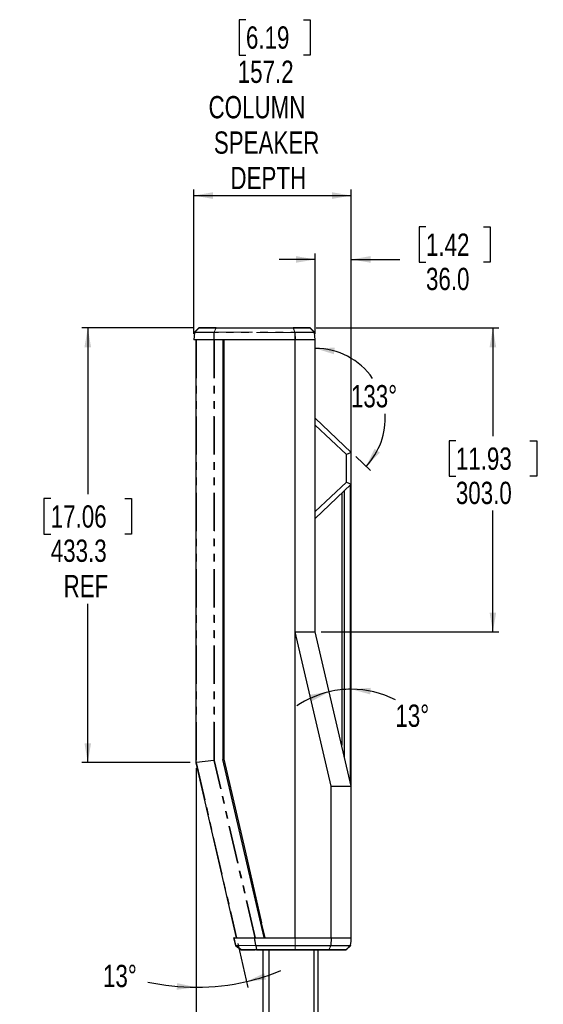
# Model space of a CAD drawing. Header units: millimetres. Extents: x 0 to 5046, y 0 to 3564.
# Tile 8 of 17: x 1346 to 1869, y 1781 to 2762. Entities that reach past the tile are written whole.
import ezdxf

# ---------------------------------------------------------------- set-up
doc = ezdxf.new("R2010")
doc.units = ezdxf.units.MM
doc.header["$LTSCALE"] = 6
doc.header["$PDSIZE"] = -1
doc.linetypes.add('PHANTOM', pattern=[12.7, 6.35, -1.27, 1.27, -1.27, 1.27, -1.27])
doc.layers.add('SLD-0', color=7, linetype='Continuous')
doc.styles.add('SLDTEXTSTYLE0', font='TXT', dxfattribs={"width": 0.75})
doc.dimstyles.new('SLDDIMSTYLE0', dxfattribs={"dimtxt": 22.225, "dimasz": 19.2, "dimexe": 0, "dimexo": 0.0625, "dimgap": 5.55625, "dimtad": 0, "dimtih": 1, "dimtoh": 1, "dimdec": 1, "dimrnd": 1e-09, "dimzin": 4, "dimdsep": 46, "dimtxsty": 'SLDTEXTSTYLE0', "dimsah": 1, "dimcen": 0.09, "dimadec": 0, "dimazin": 1, "dimtfac": 1, "dimtdec": 1, "dimtofl": 0, "dimtmove": 0, "dimatfit": 3, "dimfxl": 1, "dimfrac": 2, "dimtolj": 1, "dimtzin": 12, "dimarcsym": 0})
doc.dimstyles.new('SLDDIMSTYLE1', dxfattribs={"dimtxt": 22.225, "dimasz": 19.2, "dimexe": 0, "dimexo": 0.0625, "dimgap": 5.55625, "dimtad": 0, "dimtih": 1, "dimtoh": 1, "dimdec": 1, "dimrnd": 1e-09, "dimzin": 12, "dimdsep": 46, "dimtxsty": 'SLDTEXTSTYLE0', "dimsah": 1, "dimcen": 0.09, "dimadec": 0, "dimazin": 3, "dimtfac": 1, "dimtdec": 1, "dimtofl": 0, "dimtmove": 0, "dimatfit": 3, "dimfxl": 1, "dimfrac": 2, "dimtolj": 1, "dimtzin": 12, "dimarcsym": 0})
doc.dimstyles.new('SLDDIMSTYLE3', dxfattribs={"dimtxt": 22.225, "dimasz": 19.2, "dimexe": 0, "dimexo": 0.0625, "dimgap": 5.55625, "dimtad": 0, "dimtih": 1, "dimtoh": 1, "dimdec": 4, "dimlfac": 6, "dimzin": 12, "dimdsep": 46, "dimtxsty": 'SLDTEXTSTYLE0', "dimsah": 1, "dimcen": 0.09, "dimadec": 0, "dimazin": 3, "dimtfac": 1, "dimtdec": 0, "dimtofl": 0, "dimtmove": 0, "dimatfit": 3, "dimfxl": 1, "dimfrac": 2, "dimtolj": 1, "dimtzin": 12, "dimarcsym": 0})
doc.dimstyles.new('SLDDIMSTYLE4', dxfattribs={"dimtxt": 22.225, "dimasz": 19.2, "dimexe": 0, "dimexo": 0.0625, "dimgap": 5.55625, "dimtad": 0, "dimtih": 1, "dimtoh": 1, "dimdec": 4, "dimlfac": 6, "dimzin": 12, "dimdsep": 46, "dimtxsty": 'SLDTEXTSTYLE0', "dimsah": 1, "dimcen": 0.09, "dimadec": 0, "dimazin": 3, "dimtfac": 1, "dimtdec": 0, "dimtofl": 0, "dimtmove": 0, "dimatfit": 3, "dimfxl": 1, "dimfrac": 2, "dimtolj": 1, "dimtzin": 12, "dimarcsym": 0})
doc.dimstyles.new('SLDDIMSTYLE5', dxfattribs={"dimtxt": 22.225, "dimasz": 19.2, "dimexe": 0, "dimexo": 0.0625, "dimgap": 5.55625, "dimtad": 0, "dimtih": 1, "dimtoh": 1, "dimdec": 1, "dimrnd": 1e-09, "dimzin": 4, "dimdsep": 46, "dimtxsty": 'SLDTEXTSTYLE0', "dimsah": 1, "dimcen": 0.09, "dimadec": 0, "dimazin": 1, "dimtfac": 1, "dimtdec": 1, "dimtmove": 0, "dimatfit": 0, "dimfxl": 1, "dimfrac": 2, "dimtolj": 1, "dimtzin": 12, "dimarcsym": 0})
doc.dimstyles.new('SLDDIMSTYLE6', dxfattribs={"dimtxt": 22.225, "dimasz": 19.2, "dimexe": 0, "dimexo": 0.0625, "dimgap": 5.55625, "dimtad": 0, "dimtih": 1, "dimtoh": 1, "dimdec": 1, "dimrnd": 1e-09, "dimzin": 12, "dimdsep": 46, "dimtxsty": 'SLDTEXTSTYLE0', "dimsah": 1, "dimcen": 0.09, "dimadec": 0, "dimazin": 3, "dimtfac": 1, "dimtdec": 1, "dimtmove": 0, "dimatfit": 0, "dimfxl": 1, "dimfrac": 2, "dimtolj": 1, "dimtzin": 12, "dimarcsym": 0})

# ---------------------------------------------------------------- blocks, each defined once
blk = doc.blocks.new('_D_5')
at = {"layer": 'SLD-0', "transparency": 16777216}
for p, q in [((1519.27, 2454.93), (1408.25, 2454.93)), ((1414.25, 2454.93), (1414.25, 2289.22)), ((1377.31, 2284.71), (1370.55, 2284.71)), ((1370.55, 2284.71), (1370.55, 2249.4)), ((1451.19, 2284.71), (1457.95, 2284.71)), ((1457.95, 2284.71), (1457.95, 2249.4)), ((1370.55, 2249.4), (1377.31, 2249.4)), ((1457.95, 2249.4), (1451.19, 2249.4)), ((1414.25, 2021.68), (1414.25, 2179.94)), ((1516.36, 2021.68), (1408.25, 2021.68))]:
    blk.add_line(p, q, dxfattribs=at)
for points in [[(1414.25, 2454.93), (1410.95, 2435.73), (1417.55, 2435.73)], [(1414.25, 2021.68), (1417.55, 2040.88), (1410.95, 2040.88)]]:
    blk.add_solid(points, dxfattribs=at)
at = {"layer": 'SLD-0', "transparency": 16777216, "char_height": 22.225, "attachment_point": 1, "style": 'SLDTEXTSTYLE0'}
for s, insert in [('17.06', (1377.31, 2278.05)), ('433.3', (1377.31, 2243.91)), ('REF', (1390.13, 2208.59))]:
    blk.add_mtext(s, dxfattribs=dict(at, insert=insert))
blk = doc.blocks.new('_D_8')
at = {"layer": 'SLD-0', "color": 7, "transparency": 16777216}
for p, q in [((1572.1, 2762.32), (1565.34, 2762.32)), ((1565.34, 2762.32), (1565.34, 2727.01)), ((1629.55, 2762.32), (1636.31, 2762.32)), ((1636.31, 2762.32), (1636.31, 2727.01)), ((1565.34, 2727.01), (1572.1, 2727.01)), ((1636.31, 2727.01), (1629.55, 2727.01)), ((1520.06, 2448.93), (1520.06, 2592.93)), ((1677.25, 2336.75), (1677.25, 2592.93)), ((1520.06, 2586.93), (1677.25, 2586.93))]:
    blk.add_line(p, q, dxfattribs=at)
for points in [[(1520.06, 2586.93), (1539.26, 2583.63), (1539.26, 2590.23)], [(1677.25, 2586.93), (1658.05, 2590.23), (1658.05, 2583.63)]]:
    blk.add_solid(points, dxfattribs=at)
at = {"layer": 'SLD-0', "color": 7, "transparency": 16777216, "char_height": 22.225, "attachment_point": 1, "style": 'SLDTEXTSTYLE0'}
for s, insert in [('6.19', (1572.1, 2755.66)), ('157.2', (1563.89, 2721.52)), ('COLUMN', (1534.77, 2686.21)), ('SPEAKER', (1540.08, 2650.89)), ('DEPTH', (1556.64, 2615.58))]:
    blk.add_mtext(s, dxfattribs=dict(at, insert=insert))
blk = doc.blocks.new('_D_9')
at = {"layer": 'SLD-0', "color": 7, "transparency": 16777216}
for p, q in [((1522.36, 2016.02), (1522.36, 1791.49)), ((1564.06, 1841.08), (1574.14, 1797.39))]:
    blk.add_line(p, q, dxfattribs=at)
for start, end in [(283, 292.17638), (257.58175, 270), (270, 283)]:
    blk.add_arc((1522.36, 2021.68), 224.19, start, end, dxfattribs=at)
for points in [[(1572.79, 1803.24), (1592.18, 1805.17), (1590.42, 1811.53)], [(1522.36, 1797.49), (1503.32, 1801.61), (1503.04, 1795.02)]]:
    blk.add_solid(points, dxfattribs=at)
at = {"layer": 'SLD-0', "color": 7, "transparency": 16777216, "insert": (1429.46, 1819.88), "char_height": 22.225, "attachment_point": 1, "style": 'SLDTEXTSTYLE0'}
blk.add_mtext('13°', dxfattribs=at)
blk = doc.blocks.new('_D_10')
at = {"layer": 'SLD-0', "color": 7, "transparency": 16777216}
for p, q in [((1642.04, 2454.93), (1824.52, 2454.93)), ((1818.52, 2454.93), (1818.52, 2346.88)), ((1781.58, 2342.38), (1774.82, 2342.38)), ((1774.82, 2342.38), (1774.82, 2307.06)), ((1855.46, 2342.38), (1862.22, 2342.38)), ((1862.22, 2342.38), (1862.22, 2307.06)), ((1774.82, 2307.06), (1781.58, 2307.06)), ((1862.22, 2307.06), (1855.46, 2307.06)), ((1818.52, 2151.93), (1818.52, 2272.92)), ((1647.25, 2151.93), (1824.52, 2151.93))]:
    blk.add_line(p, q, dxfattribs=at)
for points in [[(1818.52, 2454.93), (1815.22, 2435.73), (1821.82, 2435.73)], [(1818.52, 2151.93), (1821.82, 2171.13), (1815.22, 2171.13)]]:
    blk.add_solid(points, dxfattribs=at)
at = {"layer": 'SLD-0', "color": 7, "transparency": 16777216, "char_height": 22.225, "attachment_point": 1, "style": 'SLDTEXTSTYLE0'}
for s, insert in [('11.93', (1781.58, 2335.71)), ('303.0', (1781.58, 2301.57))]:
    blk.add_mtext(s, dxfattribs=dict(at, insert=insert))
blk = doc.blocks.new('_D_11')
at = {"layer": 'SLD-0', "color": 7, "transparency": 16777216}
blk.add_line((1677.25, 2004.01), (1677.25, 2100.72), dxfattribs=at)
for start, end in [(103.1643, 124.19481), (89.99999, 103.1643), (62.95346, 89.99999)]:
    blk.add_arc((1677.25, 1998.01), 96.71, start, end, dxfattribs=at)
for points in [[(1655.22, 2092.18), (1635.98, 2089.12), (1638.11, 2082.87)], [(1677.25, 2094.72), (1696.03, 2089.55), (1696.68, 2096.12)]]:
    blk.add_solid(points, dxfattribs=at)
at = {"layer": 'SLD-0', "color": 7, "transparency": 16777216, "insert": (1721.22, 2079.39), "char_height": 22.225, "attachment_point": 1, "style": 'SLDTEXTSTYLE0'}
blk.add_mtext('13°', dxfattribs=at)
blk = doc.blocks.new('_D_12')
at = {"layer": 'SLD-0', "color": 7, "transparency": 16777216}
for p, q in [((1751.76, 2555.74), (1745, 2555.74)), ((1745, 2555.74), (1745, 2520.42)), ((1809.21, 2555.74), (1815.97, 2555.74)), ((1815.97, 2555.74), (1815.97, 2520.42)), ((1641.25, 2448.93), (1641.25, 2529.26)), ((1677.25, 2004.01), (1677.25, 2529.26)), ((1641.25, 2523.26), (1605.25, 2523.26)), ((1677.25, 2523.26), (1725.54, 2523.26)), ((1745, 2520.42), (1751.76, 2520.42)), ((1815.97, 2520.42), (1809.21, 2520.42))]:
    blk.add_line(p, q, dxfattribs=at)
for points in [[(1641.25, 2523.26), (1622.05, 2526.56), (1622.05, 2519.96)], [(1677.25, 2523.26), (1696.45, 2519.96), (1696.45, 2526.56)]]:
    blk.add_solid(points, dxfattribs=at)
at = {"layer": 'SLD-0', "color": 7, "transparency": 16777216, "char_height": 22.225, "attachment_point": 1, "style": 'SLDTEXTSTYLE0'}
for s, insert in [('1.42', (1751.76, 2549.07)), ('36.0', (1751.76, 2514.93))]:
    blk.add_mtext(s, dxfattribs=dict(at, insert=insert))
blk = doc.blocks.new('_D_17')
at = {"layer": 'SLD-0', "color": 7, "transparency": 16777216}
blk.add_line((1681.61, 2326.69), (1696.31, 2312.79), dxfattribs=at)
for start, end in [(34.7861, 90.00006), (316.62041, 3.68976)]:
    blk.add_arc((1641.25, 2364.83), 69.77, start, end, dxfattribs=at)
for points in [[(1641.25, 2434.6), (1659.83, 2428.76), (1660.72, 2435.3)], [(1691.95, 2316.92), (1705.83, 2330.58), (1700.47, 2334.44)]]:
    blk.add_solid(points, dxfattribs=at)
at = {"layer": 'SLD-0', "color": 7, "transparency": 16777216, "insert": (1676.85, 2397.97), "char_height": 22.225, "attachment_point": 1, "style": 'SLDTEXTSTYLE0'}
blk.add_mtext('133°', dxfattribs=at)
blk = doc.blocks.new('_D_19')
at = {"layer": 'SLD-0', "color": 7, "transparency": 16777216}
for p, q in [((1522.36, 2016.02), (1522.36, 1120.26)), ((1368.01, 1195.72), (1361.25, 1195.72)), ((1361.25, 1195.72), (1361.25, 1160.4)), ((1425.47, 1195.72), (1432.23, 1195.72)), ((1432.23, 1195.72), (1432.23, 1160.4)), ((1361.25, 1160.4), (1368.01, 1160.4)), ((1432.23, 1160.4), (1425.47, 1160.4)), ((1466.25, 860.33), (1466.25, 1132.26)), ((1466.25, 1126.26), (1346.3, 1126.26)), ((1522.36, 1126.26), (1466.25, 1126.26)), ((1522.36, 1126.26), (1558.36, 1126.26))]:
    blk.add_line(p, q, dxfattribs=at)
for points in [[(1466.25, 1126.26), (1447.05, 1129.56), (1447.05, 1122.96)], [(1522.36, 1126.26), (1541.56, 1122.96), (1541.56, 1129.56)]]:
    blk.add_solid(points, dxfattribs=at)
at = {"layer": 'SLD-0', "color": 7, "transparency": 16777216, "char_height": 22.225, "attachment_point": 1, "style": 'SLDTEXTSTYLE0'}
for s, insert in [('2.21', (1368.01, 1189.05)), ('56.1', (1368.01, 1154.91))]:
    blk.add_mtext(s, dxfattribs=dict(at, insert=insert))

msp = doc.modelspace()

# ---------------------------------------------------------------- linework, layer by layer
at = {"color": 7, "linetype": 'Continuous', "lineweight": 25}
for p, q in [((1524.917222, 2454.783903), (1520.863489, 2450.73017)), ((1542.220523, 2454.93035), (1525.270776, 2454.93035)), ((1542.220523, 2454.93035), (1619.167379, 2454.93035)), ((1636.039342, 2454.93035), (1619.167379, 2454.93035)), ((1640.446628, 2450.73017), (1636.392895, 2454.783903)), ((1520.718945, 2450.420195), (1520.063669, 2442.93035)), ((1641.246448, 2442.930355), (1640.591168, 2450.420236)), ((1539.917779, 2442.93035), (1520.209558, 2442.93035)), ((1522.363669, 2022.021433), (1522.363669, 2442.93035)), ((1621.04757, 2442.93035), (1540.269987, 2442.93035)), ((1549.061343, 2442.93035), (1549.061363, 2024.721126)), ((1550.061316, 2442.93035), (1550.061299, 2024.835361)), ((1621.246572, 2442.93035), (1550.061316, 2442.93035)), ((1621.24659, 2151.93098), (1621.246572, 2442.93035)), ((1623.384368, 2442.93035), (1621.246572, 2442.93035)), ((1641.091415, 2442.93035), (1623.386013, 2442.93035)), ((1641.246145, 2442.93035), (1641.09306, 2442.93035)), ((1641.246293, 2358.008775), (1641.246145, 2442.93035)), ((1677.246448, 2330.813466), (1641.24611, 2364.833011)), ((1672.332274, 2328.633416), (1641.246189, 2358.008775)), ((1641.246293, 2271.836997), (1641.246293, 2358.008775)), ((1677.246448, 2330.750832), (1672.332274, 2328.633416)), ((1672.332274, 2301.212468), (1672.332274, 2328.633416)), ((1677.246448, 2330.750832), (1677.246448, 2330.813466)), ((1677.246448, 2299.095053), (1677.246448, 2330.750832)), ((1677.246448, 2321.093927), (1677.246583, 2321.093928)), ((1677.246583, 1998.007088), (1677.246583, 2321.093928)), ((1641.24611, 2265.012874), (1677.246448, 2299.032418)), ((1641.246187, 2271.836997), (1672.332274, 2301.212468)), ((1672.332274, 2301.212468), (1677.246448, 2299.095053)), ((1676.562839, 2000.933848), (1676.562839, 2298.386423)), ((1677.246448, 2299.032418), (1677.246448, 2299.095053)), ((1667.646577, 2289.960625), (1667.646577, 2039.055357)), ((1670.568229, 2026.563815), (1670.568229, 2292.721645)), ((1641.246116, 2151.930724), (1641.246293, 2271.836997)), ((1621.24657, 2151.93098), (1641.246116, 2151.930724)), ((1657.247025, 1998.011339), (1621.24659, 2151.93098)), ((1677.24658, 1998.010512), (1641.246077, 2151.930724)), ((1590.253301, 1847.056765), (1549.061377, 2024.721131)), ((1562.707717, 1846.93035), (1522.440559, 2021.34658)), ((1657.246984, 1846.93035), (1657.247025, 1998.011339)), ((1657.247049, 1998.011344), (1677.24658, 1998.010512)), ((1677.246532, 1846.93035), (1677.246555, 1998.010509)), ((1561.90383, 1839.29884), (1560.141957, 1846.93035)), ((1560.292256, 1846.93035), (1580.438278, 1846.93035)), ((1580.787854, 1846.93035), (1621.234714, 1846.93035)), ((1590.270408, 1846.988967), (1590.505316, 1846.93035)), ((1621.269473, 1846.93035), (1621.234714, 1846.93035)), ((1621.246574, 1846.93035), (1650.328621, 1846.93035)), ((1621.269473, 1846.93035), (1645.776671, 1846.93035)), ((1650.326405, 1846.93035), (1657.068678, 1846.93035)), ((1650.328621, 1846.93035), (1657.246984, 1846.93035)), ((1657.234659, 1846.93035), (1657.068678, 1846.93035)), ((1657.376982, 1846.93035), (1657.234659, 1846.93035)), ((1657.246982, 1846.93035), (1677.091467, 1846.93035)), ((1657.376982, 1846.93035), (1677.091467, 1846.93035)), ((1677.096395, 1846.93035), (1677.246532, 1846.93035)), ((1561.906327, 1839.288026), (1561.90383, 1839.29884)), ((1561.929251, 1839.21955), (1561.931748, 1839.208735)), ((1562.042414, 1839.059993), (1562.079658, 1839.020091)), ((1562.148209, 1838.965572), (1562.079658, 1839.020091)), ((1562.082321, 1839.009145), (1562.137169, 1838.96551)), ((1562.137169, 1838.96551), (1567.128074, 1834.995568)), ((1567.139155, 1834.995568), (1562.148209, 1838.965572)), ((1582.15835, 1839.156001), (1621.216735, 1839.140523)), ((1672.43192, 1835.067661), (1676.413187, 1838.845373)), ((1676.568131, 1839.176162), (1676.567844, 1839.172895)), ((1567.133615, 1834.99869), (1567.221505, 1834.947537)), ((1567.14459, 1834.998628), (1567.232672, 1834.94784)), ((1567.276856, 1834.934387), (1567.276923, 1834.934387)), ((1567.289381, 1834.935671), (1567.332993, 1834.936829)), ((1567.324929, 1834.93035), (1567.325896, 1834.93035)), ((1567.375563, 1834.93035), (1568.909741, 1834.93035)), ((1568.909741, 1834.93035), (1581.183202, 1834.93035)), ((1582.717386, 1834.93035), (1581.183202, 1834.93035)), ((1582.820157, 1834.93035), (1621.086056, 1834.93035)), ((1589.338081, 1407.43035), (1589.338081, 1834.93035)), ((1595.24048, 1407.43035), (1595.24048, 1834.93035)), ((1621.086056, 1834.93035), (1654.981469, 1834.93035)), ((1640.225918, 1407.43035), (1640.225918, 1834.93035)), ((1644.154815, 1407.43035), (1644.154815, 1834.93035)), ((1672.077475, 1834.930351), (1672.180898, 1834.94125)), ((1672.085239, 1834.930356), (1672.16663, 1834.936608)), ((1672.266597, 1835.012414), (1672.260906, 1835.012414)), ((1672.350216, 1835.004771), (1672.43192, 1835.067661))]:
    msp.add_line(p, q, dxfattribs=at)
at = {"color": 8, "linetype": 'PHANTOM', "lineweight": 18}
for p, q in [((1520.967043, 2450.73017), (1525.020776, 2454.783903)), ((1525.020776, 2454.783903), (1541.970523, 2454.783903)), ((1541.970523, 2454.783903), (1540.291412, 2450.73017)), ((1540.541412, 2450.73017), (1542.220523, 2454.783903)), ((1542.220523, 2454.93035), (1542.220523, 2454.783903)), ((1619.167379, 2454.783903), (1542.220523, 2454.783903)), ((1619.167379, 2454.783903), (1619.167379, 2454.93035)), ((1619.167379, 2454.783903), (1620.785934, 2450.73017)), ((1621.029444, 2450.73017), (1619.410889, 2454.783903)), ((1619.410889, 2454.783903), (1636.282851, 2454.783903)), ((1636.282851, 2454.783903), (1640.336584, 2450.73017)), ((1520.209558, 2442.93035), (1520.864835, 2450.420195)), ((1520.864835, 2450.420195), (1540.189204, 2450.420195)), ((1540.291412, 2450.73017), (1520.967043, 2450.73017)), ((1540.189204, 2450.420195), (1539.917779, 2442.93035)), ((1540.269987, 2442.93035), (1540.541412, 2450.420195)), ((1540.541412, 2450.73017), (1540.541412, 2450.420195)), ((1540.541412, 2450.73017), (1620.785934, 2450.73017)), ((1620.785934, 2450.420195), (1540.541412, 2450.420195)), ((1620.785934, 2450.420195), (1620.785934, 2450.73017)), ((1620.785934, 2450.420195), (1621.04757, 2442.93035)), ((1640.336584, 2450.73017), (1621.029444, 2450.73017)), ((1621.390634, 2442.93035), (1621.128999, 2450.420195)), ((1621.128999, 2450.420195), (1640.436139, 2450.420195)), ((1640.436139, 2450.420195), (1641.091415, 2442.93035)), ((1522.656562, 2442.93035), (1522.656562, 2021.954692)), ((1540.023467, 2023.933403), (1540.023467, 2442.93035)), ((1540.730573, 2442.93035), (1540.730573, 2023.933355)), ((1540.023467, 2023.933403), (1522.656562, 2021.954692)), ((1522.710931, 2021.477498), (1540.077836, 2023.45621)), ((1580.832041, 1846.93035), (1540.077836, 2023.45621)), ((1581.557748, 1846.93035), (1540.766809, 2023.615321)), ((1522.710931, 2021.477498), (1563.008315, 1846.93035)), ((1562.046523, 1839.331785), (1560.292256, 1846.93035)), ((1580.438278, 1846.93035), (1581.502562, 1839.386399)), ((1621.234714, 1846.93035), (1621.216735, 1839.140523)), ((1621.250823, 1839.154648), (1621.269473, 1846.93035)), ((1657.068678, 1846.93035), (1656.778352, 1839.18123)), ((1657.086642, 1839.180899), (1657.376982, 1846.93035)), ((1562.046523, 1839.331785), (1562.114975, 1839.277343)), ((1562.114975, 1839.277343), (1581.502562, 1839.386399)), ((1567.219553, 1835.030043), (1562.199907, 1839.024311)), ((1562.200177, 1839.024656), (1581.585009, 1839.135925)), ((1581.502562, 1839.3864), (1581.639415, 1839.397301)), ((1581.585396, 1839.136413), (1581.896622, 1838.870126)), ((1581.89652, 1838.869998), (1582.559887, 1835.032997)), ((1582.158348, 1838.837156), (1621.214791, 1838.836616)), ((1582.820149, 1835.0129), (1582.158348, 1838.837156)), ((1621.214791, 1838.836616), (1621.081278, 1835.012872)), ((1621.105316, 1835.013005), (1621.241713, 1838.836505)), ((1621.213018, 1838.902046), (1621.214791, 1838.836625)), ((1621.214791, 1838.836625), (1621.241713, 1838.836505)), ((1621.250085, 1839.154648), (1621.216739, 1839.140526)), ((1656.907551, 1839.178668), (1656.778352, 1839.18123)), ((1567.128074, 1834.995568), (1567.139155, 1834.995568)), ((1567.219669, 1835.030192), (1568.754665, 1835.029713)), ((1568.754665, 1835.029713), (1581.025873, 1835.032365)), ((1581.025873, 1835.032365), (1582.559784, 1835.032869)), ((1582.820149, 1835.0129), (1586.646743, 1835.012907)), ((1586.646743, 1835.012907), (1621.081278, 1835.012872)), ((1621.105316, 1835.013005), (1651.606127, 1835.012818)), ((1655.108333, 1835.006717), (1654.995645, 1835.012867)), ((1655.208808, 1835.012942), (1655.108333, 1835.006717))]:
    msp.add_line(p, q, dxfattribs=at)
at = {"color": 7, "linetype": 'Continuous', "lineweight": 25, "flags": 128}
for points in [[(1621.246574, 1846.93035), (1621.246584, 2017.730702), (1621.24659, 2151.93098)], [(1549.061357, 2024.721126), (1549.621317, 2024.785097), (1550.061299, 2024.835361)], [(1550.061299, 2024.835361), (1571.155793, 1933.465063), (1587.730038, 1861.674114)], [(1591.133912, 1846.93035), (1589.22774, 1855.186858), (1587.730038, 1861.674114)], [(1591.133912, 1846.93035), (1607.997004, 1846.93035), (1621.246574, 1846.93035)], [(1676.568131, 1839.176162), (1676.948032, 1843.518453), (1677.246535, 1846.93035)], [(1676.413985, 1838.856981), (1674.178102, 1836.735005), (1672.421261, 1835.067668)], [(1567.316061, 1834.930352), (1567.317435, 1834.930356), (1567.318515, 1834.930356)], [(1567.318515, 1834.930356), (1567.322107, 1834.930352), (1567.324929, 1834.93035)], [(1655.066311, 1834.93035), (1664.592764, 1834.93035), (1672.077475, 1834.93035)], [(1672.077475, 1834.93035), (1672.082061, 1834.93035), (1672.085239, 1834.930353)]]:
    msp.add_lwpolyline(points, dxfattribs=at)
at = {"color": 8, "linetype": 'PHANTOM', "lineweight": 18, "flags": 128}
for points in [[(1540.023466, 2023.933446), (1540.09618, 2023.933437), (1540.175003, 2023.933426), (1540.259177, 2023.933416), (1540.34789, 2023.933404), (1540.440289, 2023.933392), (1540.535483, 2023.93338), (1540.632556, 2023.933367), (1540.730573, 2023.933355)], [(1540.766809, 2023.615321), (1540.671307, 2023.593259), (1540.576724, 2023.57141), (1540.483973, 2023.549984), (1540.393945, 2023.529187), (1540.307508, 2023.50922), (1540.225494, 2023.490274), (1540.148693, 2023.472533), (1540.077846, 2023.456167)], [(1581.84712, 1839.422375), (1581.253929, 1843.626845), (1580.787854, 1846.93035)], [(1677.091467, 1846.93035), (1676.711473, 1842.588113), (1676.412905, 1839.176414)], [(1562.079658, 1839.020091), (1562.081162, 1839.013951), (1562.082321, 1839.009145)], [(1581.84712, 1839.422375), (1582.021403, 1839.273226), (1582.15835, 1839.156001)], [(1621.241713, 1838.836505), (1641.113548, 1838.836128), (1656.727402, 1838.83567)], [(1621.250823, 1839.154649), (1641.123961, 1839.154797), (1656.737136, 1839.154678)], [(1656.939401, 1838.835596), (1655.970262, 1836.694912), (1655.208808, 1835.012942)], [(1676.30659, 1838.85681), (1665.483982, 1838.859737), (1656.980467, 1838.862078)], [(1657.086642, 1839.180899), (1667.909396, 1839.178388), (1676.412905, 1839.176414)], [(1672.260812, 1835.017118), (1674.526424, 1837.167312), (1676.30659, 1838.85681)], [(1676.413187, 1838.845373), (1676.413611, 1838.851852), (1676.413985, 1838.856981)], [(1651.606127, 1835.012818), (1653.504257, 1835.012847), (1654.995641, 1835.012867)], [(1655.208808, 1835.012942), (1656.166594, 1835.0131), (1656.91914, 1835.013235)], [(1656.91914, 1835.013235), (1665.487088, 1835.012793), (1672.219157, 1835.012591)], [(1672.421261, 1835.067668), (1672.427232, 1835.067666), (1672.43192, 1835.067661)]]:
    msp.add_lwpolyline(points, dxfattribs=at)
at = {"color": 7, "linetype": 'Continuous', "lineweight": 25}
for centre, radius, start, end in [((1525.270776, 2454.43035), 0.5, 89.999999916, 134.999999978), ((1636.039342, 2454.43035), 0.5, 45.000000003, 90), ((1521.217043, 2450.376617), 0.5, 135.000000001, 175.000000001), ((1640.093074, 2450.376617), 0.5, 5.004789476, 44.999999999), ((1525.363669, 2022.021433), 3, 180, 192.999999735)]:
    msp.add_arc(centre, radius, start, end, dxfattribs=at)
at = {"color": 8, "linetype": 'PHANTOM', "lineweight": 18}
for centre, radius, start, end in [((1524.968999, 2454.696243), 0.101809, 59.431683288, 120.568316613), ((1525.286053, 2454.617658), 0.313065, 92.797103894, 147.925282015), ((1542.2358, 2454.617658), 0.313065, 92.797103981, 147.92528207), ((1542.095523, 2454.221937), 0.575701, 77.459670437, 102.540329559), ((1619.150891, 2454.627257), 0.303541, 31.068482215, 86.886160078), ((1619.289134, 2454.21335), 0.5834, 77.953886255, 102.046113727), ((1636.022853, 2454.627257), 0.303541, 31.06848224, 86.886160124), ((1636.337873, 2454.691096), 0.107891, 59.337804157, 120.662195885), ((1520.745908, 2450.337649), 0.086837, 82.554584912, 108.089035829), ((1521.271509, 2450.382049), 0.516037, 135.48011848, 175.364358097), ((1520.735224, 2448.130014), 2.293845, 86.760855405, 89.452067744), ((1520.899917, 2450.689085), 0.054909, 86.183653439, 131.560831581), ((1521.469535, 2450.392645), 0.605328, 146.11070223, 177.391492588), ((1520.895786, 2450.553942), 0.190089, 67.984465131, 87.652879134), ((1540.793904, 2450.392645), 0.605328, 146.110702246, 177.391492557), ((1540.341864, 2447.160104), 3.263663, 89.840971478, 92.681026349), ((1540.40893, 2450.233291), 0.510587, 89.704026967, 103.30666798), ((1541.307813, 2450.408277), 0.957015, 159.471843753, 179.073351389), ((1540.346234, 2445.07436), 5.349396, 87.909040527, 89.949780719), ((1540.409467, 2450.101863), 0.642012, 78.140167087, 89.812511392), ((1620.914008, 2450.096899), 0.646092, 90.168885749, 101.43335733), ((1620.974758, 2445.049803), 5.37371, 90.045158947, 92.013693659), ((1620.914523, 2450.221651), 0.521343, 77.265548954, 90.26590246), ((1619.984613, 2450.40831), 0.986027, 0.88334531, 19.841607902), ((1620.9788, 2447.03141), 3.392111, 87.462186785, 90.139823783), ((1620.513427, 2450.393467), 0.616151, 2.486195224, 33.124636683), ((1640.412134, 2450.544488), 0.200464, 92.340982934, 112.140250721), ((1639.820567, 2450.393467), 0.616151, 2.486195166, 33.124636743), ((1640.407811, 2450.686436), 0.058476, 48.408755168, 93.789450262), ((1640.035039, 2450.382446), 0.51709, 4.610231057, 44.485358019), ((1640.573535, 2448.016515), 2.407603, 90.549241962, 93.271501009), ((1640.562436, 2450.332639), 0.09215, 71.829979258, 97.470134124), ((1542.142762, 2023.933172), 1.412189, 179.992505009, 193.007417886), ((1526.902048, 2022.19671), 4.252378, 183.262674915, 189.737332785)]:
    msp.add_arc(centre, radius, start, end, dxfattribs=at)
at = {"color": 7, "linetype": 'Continuous', "lineweight": 25}
for points in [[(1520.063669, 2442.93035), (1520.070465, 2442.930372), (1520.084058, 2442.930418), (1520.167725, 2442.930372), (1520.209558, 2442.93035)], [(1539.917779, 2442.93035), (1539.969224, 2442.930372), (1540.072114, 2442.930418), (1540.20403, 2442.930372), (1540.269987, 2442.93035)], [(1621.04757, 2442.93035), (1621.111333, 2442.93037), (1621.238858, 2442.930409), (1621.340042, 2442.93037), (1621.390634, 2442.93035)]]:
    msp.add_open_spline(points, degree=3, dxfattribs=at)
for points, knots in [([(1641.091415, 2442.93035), (1641.11448, 2442.930359), (1641.160606, 2442.930378), (1641.208784, 2442.930416), (1641.240559, 2442.930382), (1641.244485, 2442.930364), (1641.246448, 2442.930355)], [0, 0, 0, 0, 0.2499847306, 0.4999211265, 0.7498969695, 1, 1, 1, 1]), ([(1560.292256, 1846.93035), (1560.269487, 1846.93035), (1560.223954, 1846.93035), (1560.161028, 1846.93035), (1560.149489, 1846.93035), (1560.141957, 1846.93035)], [0, 0, 0, 0, 0.2578288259, 0.5155885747, 1, 1, 1, 1]), ([(1580.787854, 1846.93035), (1580.754208, 1846.93035), (1580.686945, 1846.93035), (1580.562495, 1846.93035), (1580.486992, 1846.93035), (1580.438278, 1846.93035)], [0, 0, 0, 0, 0.2620511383, 0.5238792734, 1, 1, 1, 1]), ([(1677.091467, 1846.93035), (1677.140582, 1846.93035), (1677.228274, 1846.93035), (1677.240956, 1846.93035), (1677.246535, 1846.93035)], [0, 0, 0, 0, 0.56009220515, 1, 1, 1, 1]), ([(1562.082321, 1839.009145), (1562.036596, 1839.053439), (1561.954941, 1839.132537), (1561.921181, 1839.240514), (1561.906327, 1839.288026)], [0, 0, 0, 0, 0.5599843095, 1, 1, 1, 1]), ([(1562.038701, 1839.056528), (1562.045373, 1839.050092), (1562.058539, 1839.037393), (1562.072678, 1839.02581), (1562.079652, 1839.020097)], [0, 0, 0, 0, 0.506766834, 1, 1, 1, 1]), ([(1562.188287, 1839.024562), (1562.175625, 1839.008697), (1562.147085, 1838.972936), (1562.140714, 1838.968165), (1562.137169, 1838.96551)], [0, 0, 0, 0, 0.4436417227, 1, 1, 1, 1]), ([(1562.148444, 1838.965867), (1562.151135, 1838.968146), (1562.156517, 1838.972703), (1562.185444, 1839.007108), (1562.199907, 1839.024311)], [0, 0, 0, 0, 0.5000000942, 1, 1, 1, 1]), ([(1676.30659, 1838.85681), (1676.330185, 1838.849732), (1676.377375, 1838.835577), (1676.401782, 1838.849846), (1676.413985, 1838.856981)], [0, 0, 0, 0, 0.4999945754, 1, 1, 1, 1]), ([(1676.567597, 1839.170774), (1676.567597, 1839.170775), (1676.567598, 1839.170775), (1676.567597, 1839.170758), (1676.567595, 1839.170681), (1676.567578, 1839.17037), (1676.567531, 1839.16968), (1676.567453, 1839.168642), (1676.566953, 1839.162324), (1676.560667, 1839.099689), (1676.528902, 1838.981977), (1676.45342, 1838.892869), (1676.413187, 1838.845373)], [0, 0, 0, 0, 0.0000717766, 0.0002297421, 0.0008116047, 0.0031194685, 0.0072783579, 0.0102935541, 0.0141296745, 0.0642444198, 0.5012306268, 1, 1, 1, 1]), ([(1676.413956, 1838.856954), (1676.453787, 1838.902421), (1676.534511, 1838.994569), (1676.556826, 1839.115102), (1676.568131, 1839.176162)], [0, 0, 0, 0, 0.4934161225, 1, 1, 1, 1]), ([(1567.316061, 1834.930352), (1567.291738, 1834.932002), (1567.24801, 1834.934967), (1567.18347, 1834.957547), (1567.147754, 1834.98206), (1567.128074, 1834.995568)], [0, 0, 0, 0, 0.3601029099, 0.6474118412, 1, 1, 1, 1]), ([(1567.219669, 1835.030193), (1567.19774, 1835.020457), (1567.152119, 1835.000203), (1567.143586, 1834.997152), (1567.139155, 1834.995568)], [0, 0, 0, 0, 0.4806703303, 1, 1, 1, 1]), ([(1567.139155, 1834.995568), (1567.167513, 1834.976782), (1567.22423, 1834.939209), (1567.292006, 1834.933303), (1567.325896, 1834.93035)], [0, 0, 0, 0, 0.4999884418, 1, 1, 1, 1]), ([(1567.375563, 1834.93035), (1567.361064, 1834.931593), (1567.331738, 1834.934108), (1567.289627, 1834.95464), (1567.250858, 1834.985903), (1567.229988, 1835.015539), (1567.219669, 1835.030193)], [0, 0, 0, 0, 0.24718254, 0.4999476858, 0.7527398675, 1, 1, 1, 1]), ([(1567.325896, 1834.93035), (1567.326475, 1834.93035), (1567.327637, 1834.93035), (1567.341026, 1834.93035), (1567.3615, 1834.93035), (1567.375563, 1834.93035)], [0, 0, 0, 0, 0.2373195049, 0.4761678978, 1, 1, 1, 1]), ([(1582.559784, 1835.032869), (1582.570136, 1835.017848), (1582.591079, 1834.987459), (1582.63026, 1834.95533), (1582.672931, 1834.934215), (1582.702681, 1834.931628), (1582.717386, 1834.93035)], [0, 0, 0, 0, 0.247142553, 0.5000020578, 0.7528604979, 1, 1, 1, 1]), ([(1582.717386, 1834.93035), (1582.732652, 1834.93035), (1582.75516, 1834.93035), (1582.792121, 1834.93035), (1582.810762, 1834.93035), (1582.820157, 1834.93035)], [0, 0, 0, 0, 0.51113188, 0.7536181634, 1, 1, 1, 1]), ([(1582.820157, 1834.93035), (1582.820157, 1834.931369), (1582.820157, 1834.933427), (1582.820156, 1834.950262), (1582.820153, 1834.975967), (1582.820151, 1835.000664), (1582.820149, 1835.0129)], [0, 0, 0, 0, 0.2477307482, 0.5000011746, 0.7522709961, 1, 1, 1, 1]), ([(1621.081278, 1835.012872), (1621.081191, 1834.989165), (1621.081016, 1834.941713), (1621.084375, 1834.934139), (1621.086056, 1834.93035)], [0, 0, 0, 0, 0.4995853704, 1, 1, 1, 1]), ([(1621.086056, 1834.93035), (1621.090437, 1834.934146), (1621.099191, 1834.941733), (1621.103275, 1834.989261), (1621.105316, 1835.013005)], [0, 0, 0, 0, 0.50044089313, 1, 1, 1, 1]), ([(1654.981469, 1834.93035), (1654.990416, 1834.93035), (1655.006227, 1834.93035), (1655.021014, 1834.93035), (1655.027434, 1834.93035)], [0, 0, 0, 0, 0.565833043, 1, 1, 1, 1]), ([(1655.027434, 1834.93035), (1655.03521, 1834.93035), (1655.049256, 1834.93035), (1655.061047, 1834.93035), (1655.066311, 1834.93035)], [0, 0, 0, 0, 0.5536010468, 1, 1, 1, 1]), ([(1672.219157, 1835.012591), (1672.209284, 1835.000364), (1672.189366, 1834.975697), (1672.154035, 1834.950078), (1672.116342, 1834.933349), (1672.090348, 1834.931344), (1672.077475, 1834.930351)], [0, 0, 0, 0, 0.248094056, 0.50049502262, 0.75264168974, 1, 1, 1, 1]), ([(1672.350216, 1835.004771), (1672.341367, 1834.999481), (1672.316822, 1834.98481), (1672.256777, 1834.956799), (1672.20113, 1834.944335), (1672.16663, 1834.936608)], [0, 0, 0, 0, 0.1764333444, 0.4894093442, 1, 1, 1, 1]), ([(1672.180889, 1834.941249), (1672.224899, 1834.953926), (1672.313072, 1834.979326), (1672.383491, 1835.036617), (1672.418761, 1835.065312)], [0, 0, 0, 0, 0.4991337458, 1, 1, 1, 1]), ([(1672.180898, 1834.94125), (1672.225296, 1834.954059), (1672.314406, 1834.979767), (1672.385555, 1835.038295), (1672.421256, 1835.067662)], [0, 0, 0, 0, 0.4982369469, 1, 1, 1, 1]), ([(1672.421256, 1835.067662), (1672.399693, 1835.051696), (1672.356689, 1835.019854), (1672.29271, 1835.018028), (1672.260812, 1835.017118)], [0, 0, 0, 0, 0.5014244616, 1, 1, 1, 1])]:
    msp.add_open_spline(points, degree=3, knots=knots, dxfattribs=at)
at = {"color": 8, "linetype": 'PHANTOM', "lineweight": 18}
for points, knots in [([(1540.023467, 2023.933403), (1540.027548, 2023.843606), (1540.034838, 2023.683243), (1540.064697, 2023.525585), (1540.077836, 2023.45621)], [0, 0, 0, 0, 0.5599563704, 1, 1, 1, 1]), ([(1522.656562, 2021.954692), (1522.563968, 2021.975794), (1522.398625, 2022.013477), (1522.37435, 2022.019002), (1522.363669, 2022.021433)], [0, 0, 0, 0, 0.5600173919, 1, 1, 1, 1]), ([(1522.440559, 2021.34658), (1522.453449, 2021.353238), (1522.473271, 2021.363474), (1522.58828, 2021.418158), (1522.670274, 2021.457828), (1522.710931, 2021.477498)], [0, 0, 0, 0, 0.48388737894, 0.74407978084, 1, 1, 1, 1]), ([(1561.90383, 1839.29884), (1561.912246, 1839.300784), (1561.927275, 1839.304254), (1562.010089, 1839.323373), (1562.046523, 1839.331785)], [0, 0, 0, 0, 0.5600448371, 1, 1, 1, 1]), ([(1561.90383, 1839.29884), (1561.923165, 1839.237919), (1561.952056, 1839.14689), (1562.019956, 1839.08159), (1562.042414, 1839.059993)], [0, 0, 0, 0, 0.6692571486, 1, 1, 1, 1]), ([(1562.079634, 1839.020111), (1562.064712, 1839.035599), (1562.0344, 1839.067061), (1562.015563, 1839.141735), (1562.016954, 1839.230987), (1562.036766, 1839.298526), (1562.046523, 1839.331785)], [0, 0, 0, 0, 0.2460409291, 0.4998144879, 0.7536850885, 1, 1, 1, 1]), ([(1562.04902, 1839.32097), (1562.039259, 1839.287706), (1562.01944, 1839.220158), (1562.018084, 1839.130869), (1562.03699, 1839.056145), (1562.067378, 1839.02464), (1562.082338, 1839.009132)], [0, 0, 0, 0, 0.2463130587, 0.500185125, 0.7539603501, 1, 1, 1, 1]), ([(1562.114976, 1839.277343), (1562.105151, 1839.244179), (1562.085191, 1839.17681), (1562.08374, 1839.087592), (1562.102664, 1839.012779), (1562.133181, 1838.981149), (1562.148209, 1838.965572)], [0, 0, 0, 0, 0.246037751, 0.4998110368, 0.753683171, 1, 1, 1, 1]), ([(1562.199791, 1839.024163), (1562.179061, 1839.062669), (1562.138218, 1839.138534), (1562.122645, 1839.231543), (1562.114976, 1839.277343)], [0, 0, 0, 0, 0.5075709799, 1, 1, 1, 1]), ([(1581.502562, 1839.386399), (1581.510367, 1839.339982), (1581.52577, 1839.248373), (1581.5657, 1839.173395), (1581.585397, 1839.136408)], [0, 0, 0, 0, 0.5066894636, 1, 1, 1, 1]), ([(1581.585397, 1839.136408), (1581.601601, 1839.152657), (1581.634466, 1839.185613), (1581.699363, 1839.255337), (1581.771418, 1839.335247), (1581.822115, 1839.393596), (1581.84712, 1839.422375)], [0, 0, 0, 0, 0.2464439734, 0.4998309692, 0.7533059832, 1, 1, 1, 1]), ([(1581.639415, 1839.397301), (1581.676933, 1839.401268), (1581.74393, 1839.408353), (1581.81559, 1839.418091), (1581.84712, 1839.422375)], [0, 0, 0, 0, 0.56000151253, 1, 1, 1, 1]), ([(1581.89652, 1838.869998), (1581.937554, 1838.85761), (1582.019621, 1838.832835), (1582.112106, 1838.835558), (1582.158348, 1838.836919)], [0, 0, 0, 0, 0.5000070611, 1, 1, 1, 1]), ([(1582.158365, 1839.156), (1582.133278, 1839.127349), (1582.082398, 1839.069239), (1582.010286, 1838.989432), (1581.945444, 1838.919611), (1581.912748, 1838.886472), (1581.896622, 1838.870126)], [0, 0, 0, 0, 0.2464444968, 0.4998303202, 0.7533044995, 1, 1, 1, 1]), ([(1582.158354, 1838.837156), (1582.158354, 1838.883273), (1582.158354, 1838.975504), (1582.158355, 1839.095837), (1582.158355, 1839.156001)], [0, 0, 0, 0, 0.5000160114, 1, 1, 1, 1]), ([(1621.216737, 1839.140598), (1621.217347, 1839.138808), (1621.220698, 1839.128984), (1621.215936, 1839.096674), (1621.220036, 1839.030264), (1621.218304, 1838.964423), (1621.216898, 1838.920367), (1621.215681, 1838.907371), (1621.213742, 1838.903493), (1621.213018, 1838.902046)], [0, 0, 0, 0, 0.0218753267, 0.1200630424, 0.3691393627, 0.8176701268, 0.9402634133, 0.9776984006, 1, 1, 1, 1]), ([(1621.241713, 1838.836505), (1621.244195, 1838.88253), (1621.249159, 1838.974559), (1621.248834, 1839.094605), (1621.248672, 1839.154614)], [0, 0, 0, 0, 0.500121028, 1, 1, 1, 1]), ([(1656.727402, 1838.83567), (1656.403944, 1838.122115), (1655.826339, 1836.847912), (1655.249466, 1835.573575), (1654.995641, 1835.012867)], [0, 0, 0, 0, 0.5600000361, 1, 1, 1, 1]), ([(1656.727402, 1838.835669), (1656.764572, 1838.830579), (1656.838907, 1838.8204), (1656.905905, 1838.830531), (1656.939401, 1838.835596)], [0, 0, 0, 0, 0.5000290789, 1, 1, 1, 1]), ([(1656.737133, 1839.154671), (1656.736742, 1839.095074), (1656.73595, 1838.974675), (1656.730943, 1838.882316), (1656.728414, 1838.835674)], [0, 0, 0, 0, 0.4949955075, 1, 1, 1, 1]), ([(1656.778352, 1839.18123), (1656.770657, 1839.176277), (1656.756915, 1839.167432), (1656.74318, 1839.158576), (1656.737136, 1839.154678)], [0, 0, 0, 0, 0.5599347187, 1, 1, 1, 1]), ([(1656.939401, 1838.835596), (1656.92651, 1838.856347), (1656.900369, 1838.898424), (1656.833025, 1839.004979), (1656.773312, 1839.098201), (1656.737136, 1839.154678)], [0, 0, 0, 0, 0.2772189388, 0.5621102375, 1, 1, 1, 1]), ([(1656.778352, 1839.18123), (1656.798867, 1839.149242), (1656.840465, 1839.084381), (1656.897087, 1838.995254), (1656.946187, 1838.917304), (1656.969044, 1838.88029), (1656.980313, 1838.862041)], [0, 0, 0, 0, 0.246660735, 0.5001612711, 0.7535778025, 1, 1, 1, 1]), ([(1657.086642, 1839.180899), (1657.059871, 1839.180023), (1657.005957, 1839.178258), (1656.940504, 1839.178531), (1656.907551, 1839.178668)], [0, 0, 0, 0, 0.49654201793, 1, 1, 1, 1]), ([(1656.980467, 1838.862078), (1656.97282, 1838.857143), (1656.959135, 1838.848309), (1656.945443, 1838.839488), (1656.939401, 1838.835596)], [0, 0, 0, 0, 0.5587630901, 1, 1, 1, 1]), ([(1656.980422, 1838.862079), (1657.008104, 1838.907665), (1657.064026, 1838.999757), (1657.079053, 1839.120117), (1657.086642, 1839.180899)], [0, 0, 0, 0, 0.4950029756, 1, 1, 1, 1]), ([(1676.412921, 1839.176414), (1676.405282, 1839.116897), (1676.389801, 1838.996271), (1676.33457, 1838.903704), (1676.30659, 1838.85681)], [0, 0, 0, 0, 0.4934036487, 1, 1, 1, 1]), ([(1676.412905, 1839.176414), (1676.435685, 1839.175317), (1676.481717, 1839.173101), (1676.530137, 1839.172182), (1676.562027, 1839.172977), (1676.566111, 1839.175108), (1676.568131, 1839.176162)], [0, 0, 0, 0, 0.2474292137, 0.4999986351, 0.7525687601, 1, 1, 1, 1]), ([(1676.412905, 1839.176414), (1676.426565, 1839.143471), (1676.454324, 1839.076529), (1676.465758, 1838.985708), (1676.454851, 1838.908125), (1676.42744, 1838.873826), (1676.413956, 1838.856954)], [0, 0, 0, 0, 0.2461425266, 0.5001861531, 0.7541322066, 1, 1, 1, 1]), ([(1582.820149, 1835.0129), (1582.772556, 1835.012177), (1582.679108, 1835.010756), (1582.599062, 1835.02559), (1582.559784, 1835.032869)], [0, 0, 0, 0, 0.5092969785, 1, 1, 1, 1]), ([(1621.105316, 1835.013005), (1621.10083, 1835.012946), (1621.092822, 1835.012841), (1621.084805, 1835.012862), (1621.081278, 1835.012872)], [0, 0, 0, 0, 0.5600893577, 1, 1, 1, 1]), ([(1654.981469, 1834.93035), (1654.984384, 1834.935175), (1654.989588, 1834.943792), (1654.993791, 1834.991764), (1654.995641, 1835.012871)], [0, 0, 0, 0, 0.5599955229, 1, 1, 1, 1]), ([(1654.995641, 1835.012867), (1654.993227, 1834.986689), (1654.988915, 1834.939943), (1654.983744, 1834.933281), (1654.981469, 1834.93035)], [0, 0, 0, 0, 0.5600135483, 1, 1, 1, 1]), ([(1655.066311, 1834.93035), (1655.096056, 1834.935182), (1655.149167, 1834.94381), (1655.190586, 1834.991821), (1655.208808, 1835.012942)], [0, 0, 0, 0, 0.5600613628, 1, 1, 1, 1]), ([(1672.180898, 1834.94125), (1672.198725, 1834.948365), (1672.230559, 1834.96107), (1672.251568, 1834.999992), (1672.260812, 1835.017118)], [0, 0, 0, 0, 0.5600000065, 1, 1, 1, 1]), ([(1672.260812, 1835.017118), (1672.252924, 1835.015656), (1672.238321, 1835.01295), (1672.225194, 1835.012704), (1672.219157, 1835.012591)], [0, 0, 0, 0, 0.5401279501, 1, 1, 1, 1])]:
    msp.add_open_spline(points, degree=3, knots=knots, dxfattribs=at)
at = {"layer": 'SLD-0', "color": 7}
msp.add_point((1522.363669, 2021.679627), dxfattribs=at)

# ---------------------------------------------------------------- dimensions: what is measured, and where the dimension line sits
dim = msp.add_linear_dim(base=(1677.246448, 2676.879866), p1=(1520.063669, 2442.93035), p2=(1677.246448, 2330.750832), angle=0, text='<>\\PCOLUMN\\PSPEAKER\\PDEPTH', dimstyle='SLDDIMSTYLE1', dxfattribs=at)
dim.commit()
dim.dimension.update_dxf_attribs({"geometry": '_D_8', "text_midpoint": (1600.824282, 2676.879866), "dimtype": 160})
for base, p1, p2, angle, dimstyle, picture, middle in [((1641.246142, 2523.262044), (1677.246567, 1998.010509), (1641.246123, 2442.93035), 359.999986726, 'SLDDIMSTYLE5', '_D_12', (1780.486873, 2523.262011)), ((1818.517757, 2151.930724), (1636.039342, 2454.93035), (1641.246078, 2151.930724), 90, 'SLDDIMSTYLE0', '_D_10', (1818.517757, 2309.903959)), ((1466.246448, 1163.244739), (1522.363669, 2022.021433), (1466.246448, 854.33035), 0, 'SLDDIMSTYLE6', '_D_19', (1396.739345, 1163.244739))]:
    dim = msp.add_linear_dim(base=base, p1=p1, p2=p2, angle=angle, dimstyle=dimstyle, dxfattribs=at)
    dim.commit()
    dim.dimension.update_dxf_attribs({"geometry": picture, "text_midpoint": middle, "dimtype": 160})
at = {"layer": 'SLD-0'}
dim = msp.add_linear_dim(base=(1414.251307, 2454.93035), p1=(1522.363669, 2021.679627), p2=(1525.270776, 2454.93035), angle=90, text='<>\\PREF', dimstyle='SLDDIMSTYLE1', dxfattribs=at)
dim.commit()
dim.dimension.update_dxf_attribs({"geometry": '_D_5', "text_midpoint": (1414.251307, 2234.580184), "dimtype": 160})
at = {"layer": 'SLD-0', "color": 7}
for base, line1, line2, dimstyle, picture, middle in [((1547.742348, 1798.933814), ((1522.363669, 2022.021433), (1522.363669, 2442.93035)), ((1562.707717, 1846.93035), (1522.440559, 2021.34658)), 'SLDDIMSTYLE3', '_D_9', (1451.804585, 1808.885853)), ((1706.869648, 2341.1489), ((1677.246448, 2330.813466), (1641.24611, 2364.833011)), ((1641.246123, 2442.93035), (1641.246211, 2358.008775)), 'SLDDIMSTYLE4', '_D_17', (1707.404435, 2386.979202)), ((1666.161273, 2094.080141), ((1677.246532, 1846.93035), (1677.246567, 1998.010509)), ((1641.246078, 2151.930724), (1677.246567, 1998.010509)), 'SLDDIMSTYLE4', '_D_11', (1743.569107, 2068.392173))]:
    dim = msp.add_angular_dim_2l(base=base, line1=line1, line2=line2, dimstyle=dimstyle, dxfattribs=at)
    dim.commit()
    dim.dimension.update_dxf_attribs({"geometry": picture, "text_midpoint": middle, "dimtype": 162})

doc.saveas('drawing.dxf')
